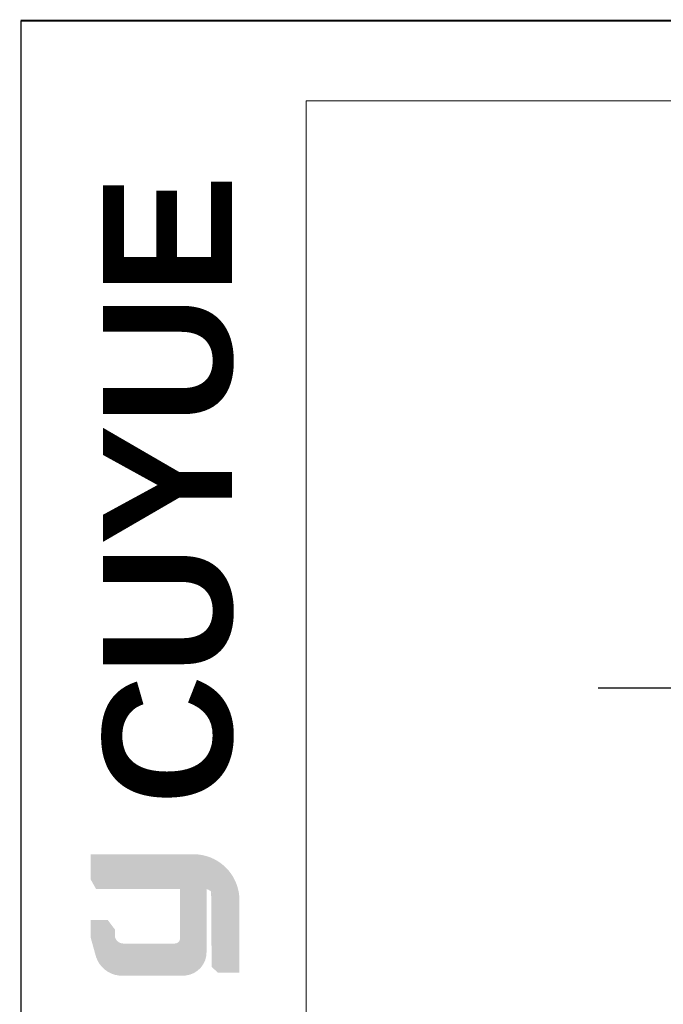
# Model space of a CAD drawing. Header units: millimetres. Extents: x 2938 to 3451, y 1869 to 2231.
# Tile 15 of 30: x 2938 to 3008, y 2125 to 2231. Entities that reach past the tile are written whole.
import ezdxf

# ---------------------------------------------------------------- set-up
doc = ezdxf.new("R2010")
doc.units = ezdxf.units.MM
doc.linetypes.add('CENTER', pattern=[10.159999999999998, 6.35, -1.27, 1.27, -1.27])
doc.linetypes.add('CENTER2', pattern=[1.125, 0.75, -0.125, 0.125, -0.125])
doc.layers.add('中心线层', color=1, linetype='CENTER')
for name, color, linetype, lineweight in [('实线层', 7, 'Continuous', 30), ('尺寸线层', 3, 'Continuous', 18), ('粗实线层', 7, 'Continuous', 35)]:
    doc.layers.add(name, color=color, linetype=linetype, lineweight=lineweight)
doc.styles.add('ARIAL', font='arial.ttf')

# ---------------------------------------------------------------- blocks, each defined once
blk = doc.blocks.new('*U12')
at = {"layer": '中心线层', "color": 0, "linetype": 'CENTER2', "ltscale": 20, "transparency": 16777216}
blk.add_line((-82.41607653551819, 0), (-2.376569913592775, 0), dxfattribs=at)

msp = doc.modelspace()

# ---------------------------------------------------------------- hatches: boundary and pattern name
at = {"layer": '实线层'}
h = msp.add_hatch(color=251, dxfattribs=at)
edge = h.paths.add_edge_path(flags=0)
edge.add_line((2945.993951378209, 2141.27786240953), (2946.597062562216, 2140.425252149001))
edge.add_line((2946.597062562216, 2140.425252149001), (2957.229134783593, 2140.425252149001))
edge.add_arc((2957.41681993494, 2135.613244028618), 4.81566691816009, 18.25845757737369, 92.23360366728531, ccw=False)
edge.add_arc((2957.099232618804, 2136.324106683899), 4.955458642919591, 9.265836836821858, 88.49787900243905)
edge.add_line((2957.229134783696, 2141.277862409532), (2945.993951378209, 2141.27786240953))
h = msp.add_hatch(color=254, dxfattribs=at)
h.paths.add_polyline_path([(2945.993951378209, 2132.350176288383), (2946.597062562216, 2130.184339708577), (2946.597062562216, 2133.162234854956), (2945.993951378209, 2134.186403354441)], flags=0)
h.paths.add_polyline_path([(2946.597062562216, 2137.524132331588), (2946.597062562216, 2140.425252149), (2945.993951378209, 2141.27786240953), (2945.993951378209, 2138.593542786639)], flags=0)
h = msp.add_hatch(color=251, dxfattribs=at)
edge = h.paths.add_edge_path(flags=0)
edge.add_line((2955.092660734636, 2131.643799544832), (2949.546700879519, 2131.643799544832))
edge.add_arc((2949.544722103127, 2132.591498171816), 0.9477006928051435, 193.8962338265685, 270.1196323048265, ccw=False)
edge.add_line((2948.624758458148, 2132.363894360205), (2948.624758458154, 2131.680452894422))
edge.add_arc((2949.544722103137, 2131.908056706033), 0.9477006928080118, 193.8962338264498, 270.1196323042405)
edge.add_line((2949.546700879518, 2130.960358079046), (2955.504982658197, 2130.96035807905))
edge.add_arc((2955.532967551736, 2131.645139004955), 0.6853525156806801, 267.6597996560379, 364.9883187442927)
edge.add_line((2956.215724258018, 2131.704732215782), (2956.215724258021, 2137.524132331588))
edge.add_line((2956.215724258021, 2137.524132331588), (2955.638788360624, 2137.524132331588))
edge.add_line((2955.638788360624, 2137.524132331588), (2955.638788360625, 2132.081196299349))
edge.add_arc((2955.109614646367, 2132.18227325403), 0.5387405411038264, 268.196630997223, 349.18624476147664, ccw=False)
h = msp.add_hatch(color=251, dxfattribs=at)
edge = h.paths.add_edge_path(flags=0)
edge.add_line((2959.057030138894, 2129.11916991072), (2959.728363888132, 2128.509163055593))
edge.add_line((2959.728363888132, 2128.509163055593), (2959.728363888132, 2136.077155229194))
edge.add_arc((2957.929933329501, 2135.79988499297), 1.81967888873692, 8.76448022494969, 53.8869948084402)
edge.add_line((2959.002415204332, 2137.269923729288), (2959.057030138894, 2129.11916991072))
msp.add_hatch(color=251, dxfattribs=at).paths.add_polyline_path([(2948.624758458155, 2133.162234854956), (2947.84656796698, 2134.186403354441), (2945.993951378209, 2134.186403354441), (2946.597062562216, 2133.162234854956)], flags=0)
h = msp.add_hatch(color=30, dxfattribs=at)
edge = h.paths.add_edge_path(flags=0)
edge.add_arc((2949.544722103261, 2131.908056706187), 0.9477006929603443, 193.8962338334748, 270.1196323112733, ccw=False)
edge.add_line((2948.624758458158, 2131.680452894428), (2948.624758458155, 2133.162234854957))
edge.add_line((2948.624758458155, 2133.162234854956), (2946.597062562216, 2133.162234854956))
edge.add_line((2946.597062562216, 2133.162234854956), (2946.597062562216, 2130.184339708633))
edge.add_arc((2949.393747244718, 2131.117418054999), 2.948233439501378, 198.4506221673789, 263.4013944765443)
edge.add_line((2949.054956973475, 2128.188715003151), (2956.215724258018, 2128.188715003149))
edge.add_arc((2955.980705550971, 2130.711432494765), 2.533641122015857, 275.3223660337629, 362.7233690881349)
edge.add_line((2958.511485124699, 2130.831815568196), (2958.511485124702, 2132.419416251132))
edge.add_line((2958.511485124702, 2132.419416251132), (2956.215724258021, 2132.419416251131))
edge.add_line((2956.215724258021, 2132.419416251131), (2956.215724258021, 2131.704732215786))
edge.add_arc((2955.532967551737, 2131.645139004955), 0.6853525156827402, -92.34020034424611, 4.988318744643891, ccw=False)
edge.add_line((2955.504982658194, 2130.960358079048), (2949.546700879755, 2130.96035807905))
at = {"layer": '尺寸线层'}
h = msp.add_hatch(color=179, dxfattribs=at)
edge = h.paths.add_edge_path(flags=0)
edge.add_line((2957.229134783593, 2140.425252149), (2946.597062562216, 2140.425252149))
edge.add_line((2946.597062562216, 2140.425252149), (2946.597062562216, 2137.524132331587))
edge.add_line((2946.597062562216, 2137.524132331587), (2956.215724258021, 2137.524132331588))
edge.add_line((2956.215724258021, 2137.524132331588), (2956.215724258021, 2132.419416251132))
edge.add_line((2956.215724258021, 2132.419416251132), (2958.511485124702, 2132.419416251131))
edge.add_line((2958.511485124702, 2132.419416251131), (2958.511485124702, 2137.524132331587))
edge.add_arc((2957.929933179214, 2135.799884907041), 1.81967905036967, 8.764482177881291, 71.36184450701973, ccw=False)
edge.add_line((2959.728363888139, 2136.077155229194), (2959.728363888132, 2128.509163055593))
edge.add_line((2959.728363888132, 2128.509163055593), (2962.053977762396, 2128.509163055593))
edge.add_line((2962.053977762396, 2128.509163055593), (2962.053977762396, 2136.240017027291))
edge.add_arc((2957.099233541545, 2136.324106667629), 4.955457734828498, 359.0276957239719, 369.2658387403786)
edge.add_arc((2957.416819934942, 2135.613244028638), 4.815666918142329, 18.25845757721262, 92.23360366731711)

# ---------------------------------------------------------------- linework, layer by layer
at = {"lineweight": 13}
msp.add_line((2969.252618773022, 1874.963720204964), (2969.252618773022, 2222.588780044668), dxfattribs=at)
at = {"color": 7, "linetype": 'Continuous', "lineweight": 13}
msp.add_lwpolyline([(2938.470720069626, 2231.222849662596, 0.2244858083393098, 0.2244858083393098, 0), (3451.334455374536, 2231.222849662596, 0.2244858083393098, 0.2244858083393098, 0)], format="xyseb", dxfattribs=at)
at = {"layer": '实线层'}
msp.add_line((2938.470720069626, 2231.222849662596), (2938.470720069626, 1868.591925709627), dxfattribs=at)
at = {"layer": '实线层', "lineweight": 13}
msp.add_line((2969.252618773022, 2222.588780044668), (3442.700385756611, 2222.588780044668), dxfattribs=at)

# ---------------------------------------------------------------- block references
at = {"layer": '中心线层', "linetype": 'CENTER2', "ltscale": 20}
msp.add_blockref('*U12', (3083.161562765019, 2159.25164478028), dxfattribs=at)

# ---------------------------------------------------------------- texts
at = {"layer": '粗实线层', "color": 49, "insert": (2947.34240707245, 2146.5904853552), "char_height": 13.90866141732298, "width": 58.77870828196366, "attachment_point": 1, "rotation": 90, "style": 'ARIAL'}
msp.add_mtext('{\\farial|b1|i0|c0|p34;CUYUE}', dxfattribs=at)

doc.saveas('drawing.dxf')
